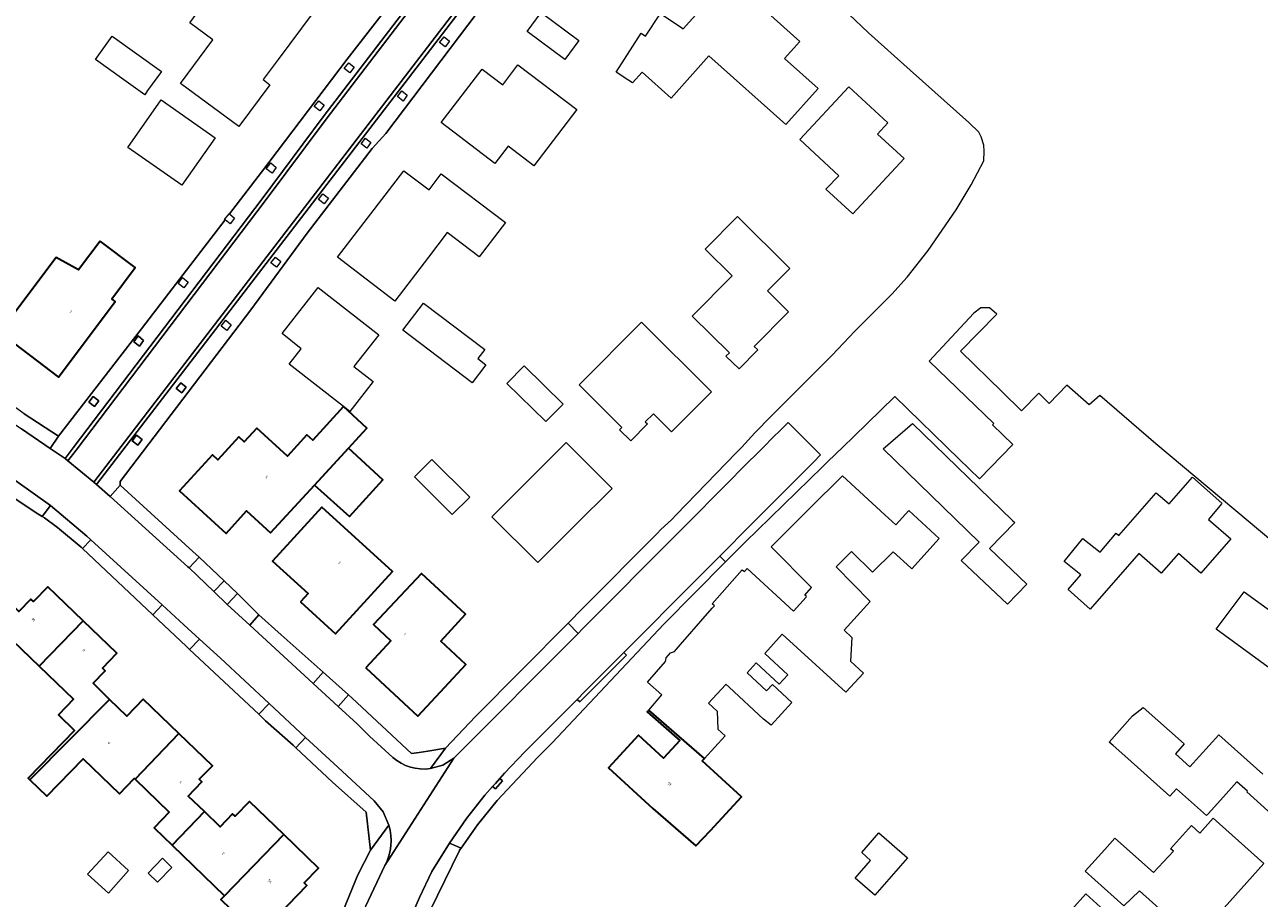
# Model space of a CAD drawing. Header units: metres. Extents: x 183400 to 185591, y 327112 to 329102.
# Tile 104 of 107: x 184946 to 185114, y 328722 to 328840. Entities that reach past the tile are written whole.
import ezdxf

# ---------------------------------------------------------------- set-up
doc = ezdxf.new("R2010")
doc.units = ezdxf.units.M
for name, color, linetype, lineweight in [('B-WE-IE-MEUBILAIR_WEGMEUBILAIR-GV', 7, 'Continuous', 18), ('B-WE-OG-BEBOUWING-GV', 7, 'Continuous', 35), ('B-WE-OG-BEBOUWING_HUISNUMMER-T18', 10, 'Continuous', 18), ('B-WE-OG-BEBOUWING_OVERIG-GV', 7, 'Continuous', 18), ('B-WE-OG-TERREIN_ERF-GV', 7, 'Continuous', 18), ('B-WE-VH-GOOT-G', 170, 'Continuous', 18), ('B-WE-VH-ONVERHARD-GV', 252, 'Continuous', 18), ('B-WE-VH-VERHARDING_ASFALT-GV', 252, 'Continuous', 18), ('B-WE-VH-VERHARDING_BETON-GV', 252, 'Continuous', 18), ('B-WE-VH-VERHARDING_BETONSTRAATSTEEN-GV', 252, 'Continuous', 18), ('B-WE-VH-VERHARDING_TEGEL-GV', 252, 'Continuous', 18)]:
    doc.layers.add(name, color=color, linetype=linetype, lineweight=lineweight)
doc.styles.add('NLCS-ISO-M200-T25', font='NLCS-ISO.ttf')

msp = doc.modelspace()

# ---------------------------------------------------------------- linework, layer by layer
at = {"layer": 'B-WE-IE-MEUBILAIR_WEGMEUBILAIR-GV', "flags": 128}
for points in [[(184962.597, 328797.3), (184961.867, 328797.9), (184961.247, 328797.11), (184962.017, 328796.52), (184962.597, 328797.3)], [(184968.352, 328790.948), (184967.622, 328791.548), (184967.002, 328790.758), (184967.772, 328790.168), (184968.352, 328790.948)], [(184956.502, 328789.088), (184955.772, 328789.688), (184955.152, 328788.898), (184955.922, 328788.308), (184956.502, 328789.088)], [(184961.648, 328784.441), (184961.028, 328783.651), (184961.798, 328783.061), (184962.378, 328783.841), (184961.648, 328784.441)]]:
    msp.add_lwpolyline(points, close=True, dxfattribs=at)
at = {"layer": 'B-WE-OG-BEBOUWING-GV', "flags": 128}
for points in [[(184956.705, 328810.771), (184953.75, 328806.87), (184950.733, 328808.554), (184943.03, 328798.379), (184951.029, 328792.331), (184958.744, 328802.599), (184958.266, 328802.958), (184961.435, 328807.198), (184956.705, 328810.771)], [(184990.383, 328782.69), (184992.866, 328785.401), (184989.703, 328788.311), (184985.533, 328783.758), (184984.744, 328784.481), (184982.103, 328781.597), (184977.951, 328785.4), (184976.235, 328783.527), (184975.498, 328784.203), (184972.661, 328781.106), (184971.924, 328781.781), (184967.452, 328776.9), (184973.778, 328771.105), (184976.568, 328774.155), (184979.829, 328771.17), (184985.784, 328777.669), (184986.263, 328778.192), (184990.383, 328782.69)], [(184985.784, 328777.669), (184990.527, 328773.381), (184995.036, 328778.367), (184990.383, 328782.69), (184986.263, 328778.192), (184985.784, 328777.669)], [(184983.887, 328761.82), (184988.648, 328757.48), (184996.361, 328765.943), (184986.768, 328774.685), (184980.07, 328767.327), (184984.896, 328762.929), (184983.887, 328761.82)], [(184992.75, 328752.85), (184999.8, 328746.31), (185003.442, 328750.227), (185006.323, 328753.326), (185002.91, 328756.454), (185006.281, 328760.133), (185000.272, 328765.655), (184993.77, 328758.72), (184996.15, 328756.51), (184992.75, 328752.85)], [(184943.528, 328762.539), (184939.086, 328757.924), (184939.14, 328757.87), (184941.4, 328755.79), (184943.58, 328757.76), (184948.433, 328753.076), (184954.402, 328759.216), (184949.591, 328763.859), (184947.648, 328761.843), (184947.294, 328762.196), (184945.65, 328760.489), (184943.528, 328762.539)], [(184954.402, 328759.216), (184948.433, 328753.076), (184953.07, 328748.6), (184951.04, 328746.49), (184953.235, 328744.372), (184946.952, 328737.859), (184947.168, 328737.651), (184957.973, 328748.58), (184955.73, 328750.761), (184957.372, 328752.467), (184957.007, 328752.808), (184958.951, 328754.825), (184954.402, 328759.216)], [(184967.373, 328743.965), (184962.553, 328748.599), (184960.318, 328746.301), (184957.973, 328748.58), (184947.168, 328737.651), (184949.471, 328735.429), (184954.386, 328740.525), (184959.323, 328735.762), (184961.335, 328737.847), (184961.432, 328737.753), (184967.373, 328743.965)], [(185031.125, 328747.109), (185030.915, 328746.867), (185035.341, 328743.013), (185033.1, 328740.618), (185029.711, 328743.715), (185025.661, 328739.268), (185031.653, 328733.744), (185037.529, 328728.678), (185039.499, 328730.793), (185043.685, 328735.351), (185038.367, 328740.234), (185038.667, 328740.561), (185031.125, 328747.109)], [(184967.373, 328743.965), (184961.432, 328737.753), (184966.08, 328733.27), (184964.02, 328731.13), (184966.461, 328728.775), (184970.834, 328733.355), (184968.652, 328735.456), (184970.513, 328737.376), (184970.153, 328737.723), (184971.938, 328739.575), (184967.373, 328743.965)], [(184970.834, 328733.355), (184966.461, 328728.775), (184973.571, 328721.916), (184981.616, 328730.23), (184976.969, 328734.718), (184975.026, 328732.702), (184974.667, 328733.051), (184972.975, 328731.294), (184970.834, 328733.355)], [(184973.571, 328721.916), (184973.07, 328721.397), (184975.588, 328718.965), (184979.353, 328717.567), (184981.007, 328719.279), (184980.927, 328719.356), (184984.741, 328723.305), (184984.382, 328723.653), (184986.338, 328725.671), (184981.616, 328730.23), (184973.571, 328721.916)]]:
    msp.add_lwpolyline(points, close=True, dxfattribs=at)
at = {"layer": 'B-WE-OG-BEBOUWING_OVERIG-GV', "flags": 128}
for points in [[(184957.771, 328727.888), (184954.988, 328724.842), (184957.831, 328722.284), (184960.567, 328725.334), (184957.771, 328727.888)], [(184966.431, 328725.751), (184965.137, 328727.001), (184963.205, 328725.002), (184964.5, 328723.751), (184966.431, 328725.751)]]:
    msp.add_lwpolyline(points, close=True, dxfattribs=at)
at = {"layer": 'B-WE-OG-TERREIN_ERF-GV', "flags": 128}
for points in [[(184946.41, 328787.32), (184951.07, 328784.29), (184962.295, 328798.866), (184966.027, 328803.712), (184973.64, 328813.667), (184973.584, 328813.71), (184974.204, 328814.5), (184974.249, 328814.463), (184978.569, 328820.113), (184990.23, 328835.49), (185000, 328848.14)], [(185009.12, 328843.45), (184995.46, 328825.36), (184993.61, 328823.33), (184984.8, 328811.84), (184977.143, 328801.444), (184959.423, 328778.154), (184959.433, 328777.664), (184969.293, 328768.644), (184970.122, 328767.861), (184973.511, 328764.661), (184975.341, 328762.933), (184975.753, 328762.544), (184978.073, 328760.194), (184978.234, 328760.05), (184981.262, 328757.343), (184986.963, 328752.248), (184990.401, 328749.175), (184990.883, 328748.744), (184998.953, 328741.224), (184999.977, 328741.377), (185001.161, 328741.565), (185003.53, 328741.94), (185007.62, 328746.24), (185020.17, 328758.905), (185022.18, 328760.933), (185032.289, 328771.135), (185032.72, 328771.57), (185034.24, 328773.01), (185034.843, 328773.631), (185043, 328782.02), (185043.741, 328782.828), (185045.52, 328784.77), (185047.786, 328787.042), (185048.464, 328787.722), (185056.02, 328795.3), (185059.08, 328798.54), (185059.358, 328798.817), (185062.441, 328801.888), (185064.12, 328803.56), (185066.2, 328805.9), (185069.01, 328809.48), (185072.82, 328815.03), (185074.84, 328818.4), (185076.57, 328821.67), (185076.64, 328822.99), (185076.58, 328823.79), (185076.23, 328824.93), (185075.92, 328825.54), (185074.53, 328826.87), (185066.602, 328833.964), (185060.94, 328839.03), (185058.26, 328841.6)], [(185117.737, 328768.337), (185099.928, 328783.25), (185092.305, 328789.816), (185090.859, 328788.533), (185087.86, 328791.21), (185087.86, 328791.21), (185085.44, 328788.74), (185084.03, 328790.13), (185081.687, 328787.736), (185079.048, 328790.33), (185073.427, 328795.856), (185078.352, 328800.866), (185077.353, 328801.736), (185076.184, 328801.697), (185075.232, 328801.017), (185069.173, 328794.496), (185077.928, 328786.021), (185077.75, 328785.84), (185080.49, 328783.19), (185075.97, 328778.52), (185073.254, 328781.195), (185064.496, 328789.666), (185058.902, 328784.226), (185057.482, 328782.846), (185055.392, 328780.814), (185054.708, 328780.149), (185045.866, 328771.552), (185044.27, 328770), (185041.539, 328767.239), (185033.17, 328758.78), (185018.027, 328742.693), (185016.074, 328740.718), (185010.546, 328734.85), (185007.91, 328731.541), (185005.675, 328728.378), (185005.469, 328728.086), (185005.458, 328728.063), (185001.457, 328719.916)], [(184989.32, 328719.01), (184991.64, 328724.75), (184993.39, 328728.1), (184992.8, 328733.27), (184988.23, 328737.32), (184983.249, 328741.994), (184982.87, 328742.35), (184979.14, 328745.67), (184978.208, 328746.547), (184968.839, 328755.366), (184968.379, 328755.799), (184963.845, 328760.067), (184954.305, 328769.047), (184954.11, 328769.23), (184950.9, 328771.89), (184949.13, 328773.23), (184948.825, 328773.416), (184947.87, 328774), (184937.843, 328780.661)], [(184945.65, 328760.489), (184947.294, 328762.196), (184947.648, 328761.843), (184949.591, 328763.859), (184954.402, 328759.216), (184954.402, 328759.216), (184958.951, 328754.825), (184957.007, 328752.808), (184957.372, 328752.467), (184955.73, 328750.761), (184957.973, 328748.58), (184960.318, 328746.301), (184962.553, 328748.599), (184967.373, 328743.965), (184971.938, 328739.575), (184970.153, 328737.723), (184970.513, 328737.376), (184968.652, 328735.456), (184970.834, 328733.355), (184972.975, 328731.294), (184974.667, 328733.051), (184975.026, 328732.702), (184976.969, 328734.718), (184981.616, 328730.23), (184986.338, 328725.671), (184984.382, 328723.653), (184984.741, 328723.305), (184980.927, 328719.356)], [(185116.338, 328752.097), (185108.099, 328758.098), (185111.914, 328763.171), (185120.139, 328757.196)], [(184973.07, 328721.397), (184973.571, 328721.916), (184966.461, 328728.775), (184964.02, 328731.13), (184966.08, 328733.27), (184961.432, 328737.753), (184961.335, 328737.847), (184959.323, 328735.762), (184954.386, 328740.525), (184949.471, 328735.429), (184947.168, 328737.651), (184946.952, 328737.859), (184953.235, 328744.372), (184951.04, 328746.49), (184953.07, 328748.6), (184948.433, 328753.076), (184943.58, 328757.76)], [(185118.418, 328730.472), (185112.245, 328736.005), (185112.34, 328736.11), (185110.92, 328737.39), (185109.093, 328735.351), (185107.033, 328733.051), (185106.801, 328732.792), (185106.39, 328733.16), (185102.72, 328736.44), (185101.8, 328735.42), (185096.1, 328740.53), (185094.11, 328742.31), (185093.59, 328742.78), (185096.768, 328746.325), (185098.2, 328747.49), (185103.74, 328742.53), (185102.56, 328741.2), (185102.56, 328741.2), (185104.54, 328739.43), (185108.44, 328743.78), (185114.42, 328738.42)], [(185088.47, 328720.01), (185090.433, 328722.162), (185095.885, 328717.193)]]:
    msp.add_lwpolyline(points, dxfattribs=at)
for points in [[(184970.849, 328843.111), (184972.938, 328845.951), (184976.08, 328843.64), (184978.599, 328847.015), (184985.609, 328841.783), (184980.859, 328835.421), (184978.819, 328832.689), (184979.73, 328832.009), (184975.499, 328826.342), (184967.604, 328832.148), (184971.982, 328838.101), (184968.856, 328840.4), (184970.849, 328843.111)], [(185035.769, 328839.586), (185040.438, 328844.801), (185043.977, 328841.633), (185045.491, 328843.324), (185051.613, 328837.846), (185049.546, 328835.544), (185054.093, 328831.478), (185049.717, 328826.591), (185039.287, 328835.929), (185034.15, 328830.193), (185030.223, 328833.709), (185028.92, 328832.25), (185028.282, 328832.668), (185026.72, 328833.69), (185030.11, 328838.99), (185030.69, 328838.6), (185032.7, 328841.67), (185035.605, 328839.732), (185035.769, 328839.586)], [(185014.62, 328839.23), (185016.54, 328841.8), (185021.64, 328837.99), (185019.72, 328835.43), (185014.62, 328839.23)], [(184959.927, 328832.66), (184956.07, 328835.43), (184958.33, 328838.58), (184965, 328833.79), (184963.139, 328831.196), (184962.74, 328830.64), (184959.927, 328832.66)], [(185008.51, 328834.12), (185011.31, 328831.98), (185013.38, 328834.7), (185021.36, 328828.62), (185015.53, 328820.98), (185012.03, 328823.64), (185010.25, 328821.31), (185002.98, 328826.86), (185008.51, 328834.12)], [(185055.157, 328817.825), (185056.93, 328819.64), (185051.628, 328824.545), (185058.276, 328831.72), (185063.569, 328826.814), (185062.169, 328825.294), (185065.752, 328821.983), (185058.789, 328814.463), (185055.157, 328817.825)], [(184960.458, 328823.485), (184964.972, 328829.935), (184972.312, 328824.801), (184967.798, 328818.352), (184960.458, 328823.485)], [(184993.408, 328814.476), (184997.878, 328820.298), (185001.352, 328817.756), (185002.98, 328819.89), (185011.67, 328813.3), (185008.13, 328808.63), (185003.78, 328811.93), (185001.23, 328808.574), (184996.692, 328802.602), (184988.882, 328808.582), (184993.408, 328814.476)], [(185047.235, 328804.012), (185050.089, 328801.188), (185045.419, 328796.481), (185045.935, 328796.031), (185043.366, 328793.454), (185041.601, 328795.146), (185042.055, 328795.605), (185037.021, 328800.594), (185042.44, 328806.06), (185038.77, 328809.69), (185043.14, 328814.106), (185050.248, 328807.055), (185047.235, 328804.012)], [(184950.733, 328808.554), (184953.75, 328806.87), (184956.705, 328810.771), (184961.435, 328807.198), (184958.266, 328802.958), (184958.744, 328802.599), (184951.029, 328792.331), (184943.03, 328798.379), (184950.733, 328808.554)], [(184989.703, 328788.311), (184982.346, 328794.052), (184983.987, 328796.162), (184981.41, 328798.224), (184986.274, 328804.469), (184994.496, 328798.065), (184991.13, 328793.74), (184993.73, 328791.71), (184990.568, 328787.65), (184989.703, 328788.311)], [(185007.93, 328794.83), (185009.03, 328794), (185007.17, 328791.56), (184997.77, 328798.67), (185000.584, 328802.372), (185008.87, 328796.06), (185007.93, 328794.83)], [(185034.214, 328784.877), (185031.746, 328787.335), (185030.652, 328786.241), (185030.941, 328785.961), (185028.676, 328783.661), (185027.171, 328785.141), (185027.48, 328785.46), (185021.662, 328791.263), (185030.138, 328799.757), (185039.622, 328790.303), (185034.214, 328784.877)], [(185011.88, 328791.44), (185014.21, 328793.83), (185019.51, 328788.66), (185017.18, 328786.27), (185011.88, 328791.44)], [(184989.703, 328788.311), (184992.866, 328785.401), (184990.383, 328782.69), (184995.036, 328778.367), (184990.527, 328773.381), (184985.784, 328777.669), (184979.829, 328771.17), (184976.568, 328774.155), (184973.778, 328771.105), (184967.452, 328776.9), (184971.924, 328781.781), (184972.661, 328781.106), (184975.498, 328784.203), (184976.235, 328783.527), (184977.951, 328785.4), (184982.103, 328781.597), (184984.744, 328784.481), (184985.533, 328783.758), (184989.703, 328788.311)], [(185080.459, 328772.871), (185080.763, 328772.577), (185077.362, 328769.064), (185082.391, 328764.195), (185079.775, 328761.493), (185073.519, 328767.416), (185075.956, 328769.928), (185062.904, 328782.597), (185066.89, 328786.009), (185080.459, 328772.871)], [(185014.758, 328778.283), (185019.918, 328783.438), (185026.142, 328777.214), (185021.046, 328772.123), (185016.066, 328767.148), (185009.842, 328773.372), (185014.758, 328778.283)], [(185006.83, 328776.03), (185004.465, 328773.68), (184999.341, 328778.787), (185001.69, 328781.15), (185006.83, 328776.03)], [(185063.137, 328773.61), (185064.626, 328772.26), (185066.399, 328774.194), (185070.515, 328770.42), (185066.789, 328766.311), (185066.661, 328766.429), (185064.296, 328768.617), (185061.475, 328765.828), (185058.643, 328768.654), (185056.525, 328766.543), (185061.174, 328761.878), (185057.614, 328757.952), (185058.67, 328756.976), (185058.471, 328753.772), (185060.241, 328752.136), (185057.879, 328749.532), (185049.24, 328757.429), (185046.873, 328754.819), (185050.007, 328751.921), (185048.832, 328750.625), (185045.704, 328753.518), (185044.476, 328752.165), (185047.105, 328749.734), (185047.901, 328750.612), (185050.554, 328748.159), (185047.738, 328745.054), (185046.707, 328745.909), (185042.03, 328750.234), (185041.599, 328750.629), (185041.533, 328750.557), (185039.237, 328748.057), (185040.401, 328746.988), (185040.499, 328744.522), (185041.478, 328743.623), (185038.667, 328740.561), (185038.367, 328740.234), (185043.685, 328735.351), (185039.499, 328730.793), (185037.529, 328728.678), (185031.653, 328733.744), (185025.661, 328739.268), (185029.711, 328743.715), (185033.1, 328740.618), (185035.341, 328743.013), (185030.915, 328746.867), (185031.125, 328747.109), (185032.916, 328749.171), (185030.931, 328750.895), (185033.386, 328753.697), (185033.488, 328754.221), (185034.062, 328754.89), (185034.595, 328755.076), (185035.445, 328756.046), (185039.738, 328760.945), (185040.028, 328761.276), (185039.743, 328761.527), (185043.813, 328766.153), (185044.089, 328765.91), (185044.457, 328766.33), (185050.759, 328760.569), (185052.462, 328762.447), (185052.534, 328762.526), (185052.301, 328762.742), (185053.214, 328763.748), (185047.708, 328769.274), (185052.892, 328774.44), (185057.392, 328778.923), (185063.137, 328773.61)], [(185090.002, 328770.427), (185092.346, 328768.568), (185094.524, 328771.124), (185094.878, 328770.814), (185099.971, 328776.629), (185101.701, 328775.113), (185104.864, 328778.724), (185108.886, 328775.201), (185108.81, 328775.109), (185107.063, 328772.984), (185110.094, 328770.343), (185106.035, 328765.709), (185102.974, 328768.391), (185100.641, 328765.728), (185097.617, 328768.377), (185091.015, 328760.84), (185088.006, 328763.475), (185089.731, 328765.499), (185087.498, 328767.27), (185090.002, 328770.427)], [(184983.887, 328761.82), (184984.896, 328762.929), (184980.07, 328767.327), (184986.768, 328774.685), (184996.361, 328765.943), (184988.648, 328757.48), (184983.887, 328761.82)], [(184992.75, 328752.85), (184996.15, 328756.51), (184993.77, 328758.72), (185000.272, 328765.655), (185006.281, 328760.133), (185002.91, 328756.454), (185006.323, 328753.326), (185003.442, 328750.227), (184999.8, 328746.31), (184992.75, 328752.85)], [(185102.313, 328727.976), (185101.924, 328728.309), (185104.754, 328731.465), (185105.865, 328730.437), (185107.685, 328732.466), (185114.555, 328726.302), (185109.95, 328721.158), (185105.198, 328715.851), (185097.683, 328722.584), (185095.55, 328720.57), (185090.34, 328725.236), (185093.01, 328728.22), (185094.37, 328729.74), (185099.58, 328725.07), (185102.313, 328727.976)], [(185060.011, 328727.785), (185062.355, 328730.456), (185066.234, 328727.053), (185061.814, 328722.015), (185059.123, 328724.323), (185061.225, 328726.719), (185060.011, 328727.785)]]:
    msp.add_lwpolyline(points, close=True, dxfattribs=at)
at = {"layer": 'B-WE-VH-GOOT-G', "flags": 128}
for points in [[(185019.277, 328869.964), (184986.94, 328827.63), (184978.69, 328816.52), (184953.05, 328782.721), (184951.937, 328781.254)], [(185024.056, 328866.832), (185009.83, 328847.69), (185000, 328834.85), (184957.391, 328779.282), (184956.224, 328777.76)]]:
    msp.add_lwpolyline(points, dxfattribs=at)
at = {"layer": 'B-WE-VH-ONVERHARD-GV', "flags": 128}
for points in [[(184962.597, 328797.3), (184961.867, 328797.9), (184961.247, 328797.11), (184962.017, 328796.52), (184962.597, 328797.3)], [(184968.352, 328790.948), (184967.622, 328791.548), (184967.002, 328790.758), (184967.772, 328790.168), (184968.352, 328790.948)], [(184956.502, 328789.088), (184955.772, 328789.688), (184955.152, 328788.898), (184955.922, 328788.308), (184956.502, 328789.088)], [(184961.648, 328784.441), (184961.028, 328783.651), (184961.798, 328783.061), (184962.378, 328783.841), (184961.648, 328784.441)]]:
    msp.add_lwpolyline(points, close=True, dxfattribs=at)
at = {"layer": 'B-WE-VH-VERHARDING_ASFALT-GV', "flags": 128}
msp.add_lwpolyline([(184998.924, 328719.179), (185000, 328721.667), (185001.694, 328725.196), (185004.106, 328729.041), (185006.376, 328732.399), (185008.892, 328735.577), (185009.944, 328736.749), (185010.325, 328737.175), (185010.917, 328737.835), (185011.553, 328738.543), (185014.291, 328741.438), (185021.403, 328748.58), (185022.406, 328749.587), (185027.743, 328754.948), (185037.64, 328764.886), (185040.758, 328768.017), (185045.082, 328772.359), (185049.925, 328777.223), (185053.769, 328781.084), (185054.166, 328781.482), (185054.443, 328781.76), (185050.013, 328786.177), (185049.337, 328785.497), (185047.6, 328783.75), (185047.076, 328783.223), (185045.852, 328781.991), (185044.449, 328780.58), (185041.486, 328777.6), (185036.2, 328772.282), (185035.506, 328771.584), (185033.683, 328769.749), (185023.558, 328759.564), (185022.153, 328758.15), (185021.545, 328757.539), (185004.682, 328740.575), (184995.316, 328726.029), (184992.74, 328720.567)], dxfattribs=at)
msp.add_lwpolyline([(184945.26, 328778.23), (184949.97, 328774.91), (184954.89, 328770.73), (184955.427, 328770.239), (184965.096, 328761.397), (184968.07, 328758.677), (184970.158, 328756.767), (184973.02, 328754.15), (184979.605, 328748.03), (184984.577, 328743.409), (184988.923, 328739.37), (184993.862, 328734.807), (184995.095, 328733.291), (184995.883, 328731.503, -0.1949117), (184995.316, 328726.029), (185004.682, 328740.575), (185003.19, 328739.657), (185001.506, 328739.177, -0.2185221), (184996.386, 328740.708), (184993.251, 328743.584), (184991.58, 328745.24), (184989.003, 328747.611), (184985.609, 328750.734), (184976.993, 328758.661), (184973.95, 328761.46), (184972.122, 328763.209), (184968.754, 328766.432), (184968.61, 328766.57), (184958.039, 328776.121), (184956.224, 328777.76), (184955.836, 328778.076), (184954.081, 328779.507), (184952.325, 328780.938), (184951.937, 328781.254), (184949.931, 328782.634), (184946.04, 328785.31)], format="xyb", dxfattribs=at)
at = {"layer": 'B-WE-VH-VERHARDING_BETON-GV', "flags": 128}
msp.add_lwpolyline([(185009.944, 328736.749), (185010.316, 328736.415), (185011.29, 328737.501), (185010.917, 328737.835), (185010.325, 328737.175), (185009.944, 328736.749)], close=True, dxfattribs=at)
at = {"layer": 'B-WE-VH-VERHARDING_BETONSTRAATSTEEN-GV', "flags": 128}
for points in [[(185019.277, 328869.964), (185017.68, 328871.01), (185013.902, 328866.123), (185010.527, 328861.758), (185000, 328848.14), (184990.23, 328835.49), (184978.569, 328820.113), (184974.249, 328814.463), (184974.934, 328813.9), (184974.354, 328813.12), (184973.64, 328813.667), (184966.027, 328803.712), (184962.295, 328798.866), (184951.07, 328784.29), (184949.931, 328782.634), (184951.937, 328781.254), (184953.05, 328782.721), (184978.69, 328816.52), (184986.94, 328827.63), (185019.277, 328869.964)], [(185019.277, 328869.964), (184986.94, 328827.63), (184978.69, 328816.52), (184953.05, 328782.721), (184951.937, 328781.254), (184952.325, 328780.938), (184953.442, 328782.411), (184979.09, 328816.22), (184987.339, 328827.329), (185019.696, 328869.689), (185019.277, 328869.964)], [(185023.637, 328867.107), (185019.696, 328869.689), (184987.339, 328827.329), (184979.09, 328816.22), (184953.442, 328782.411), (184952.325, 328780.938), (184954.081, 328779.507), (184955.836, 328778.076), (184956.999, 328779.592), (184999.603, 328835.154), (185009.431, 328847.991), (185023.637, 328867.107)], [(184956.224, 328777.76), (184957.391, 328779.282), (185000, 328834.85), (185009.83, 328847.69), (185024.056, 328866.832), (185023.637, 328867.107), (185009.431, 328847.991), (184999.603, 328835.154), (184956.999, 328779.592), (184955.836, 328778.076), (184956.224, 328777.76)], [(185024.056, 328866.832), (185009.83, 328847.69), (185000, 328834.85), (184957.391, 328779.282), (184956.224, 328777.76), (184958.039, 328776.121), (184959.433, 328777.664), (184959.423, 328778.154), (184977.143, 328801.444), (184984.8, 328811.84), (184993.61, 328823.33), (184995.46, 328825.36), (185009.12, 328843.45), (185017.64, 328854.42), (185020.67, 328858.64), (185022.48, 328861.02), (185026.09, 328865.5), (185024.056, 328866.832)], [(185004.098, 328837.905), (185003.518, 328837.125), (185002.748, 328837.715), (185003.368, 328838.505), (185004.098, 328837.905)], [(184991.155, 328834.379), (184990.575, 328833.599), (184989.805, 328834.189), (184990.425, 328834.979), (184991.155, 328834.379)], [(184987.1, 328829.22), (184986.52, 328828.44), (184985.75, 328829.03), (184986.37, 328829.82), (184987.1, 328829.22)], [(184997.638, 328831.171), (184998.368, 328830.571), (184997.788, 328829.791), (184997.018, 328830.381), (184997.638, 328831.171)], [(184993.438, 328824.148), (184992.858, 328823.368), (184992.088, 328823.958), (184992.708, 328824.748), (184993.438, 328824.148)], [(184979.862, 328821.378), (184980.592, 328820.778), (184980.012, 328819.998), (184979.242, 328820.588), (184979.862, 328821.378)], [(184987.658, 328816.603), (184987.078, 328815.823), (184986.308, 328816.413), (184986.928, 328817.203), (184987.658, 328816.603)], [(184981.223, 328808.004), (184980.643, 328807.224), (184979.873, 328807.814), (184980.493, 328808.604), (184981.223, 328808.004)], [(184968.62, 328805.214), (184968.04, 328804.434), (184967.27, 328805.024), (184967.89, 328805.814), (184968.62, 328805.214)], [(184974.472, 328799.423), (184973.892, 328798.643), (184973.122, 328799.233), (184973.742, 328800.023), (184974.472, 328799.423)], [(184962.597, 328797.3), (184962.017, 328796.52), (184961.247, 328797.11), (184961.867, 328797.9), (184962.597, 328797.3)], [(184968.352, 328790.948), (184967.772, 328790.168), (184967.002, 328790.758), (184967.622, 328791.548), (184968.352, 328790.948)], [(184956.502, 328789.088), (184955.922, 328788.308), (184955.152, 328788.898), (184955.772, 328789.688), (184956.502, 328789.088)], [(184961.648, 328784.441), (184962.378, 328783.841), (184961.798, 328783.061), (184961.028, 328783.651), (184961.648, 328784.441)], [(184948.825, 328773.416), (184949.13, 328773.23), (184950.9, 328771.89), (184954.11, 328769.23), (184954.305, 328769.047), (184955.427, 328770.239), (184954.89, 328770.73), (184949.97, 328774.91), (184948.825, 328773.416)], [(184970.122, 328767.861), (184968.754, 328766.432), (184972.122, 328763.209), (184973.511, 328764.661), (184970.122, 328767.861)], [(184975.341, 328762.933), (184973.95, 328761.46), (184976.993, 328758.661), (184978.234, 328760.05), (184978.073, 328760.194), (184975.753, 328762.544), (184975.341, 328762.933)], [(184965.096, 328761.397), (184963.845, 328760.067), (184968.379, 328755.799), (184968.839, 328755.366), (184970.158, 328756.767), (184968.07, 328758.677), (184965.096, 328761.397)], [(185021.403, 328748.58), (185021.758, 328748.228), (185028.098, 328754.595), (185027.743, 328754.948), (185022.406, 328749.587), (185021.403, 328748.58)], [(184985.609, 328750.734), (184989.003, 328747.611), (184990.401, 328749.175), (184986.963, 328752.248), (184985.609, 328750.734)], [(184983.249, 328741.994), (184984.577, 328743.409), (184979.605, 328748.03), (184978.208, 328746.547), (184979.14, 328745.67), (184982.87, 328742.35), (184983.249, 328741.994)], [(184998.924, 328719.179), (185000.673, 328718.32), (185001.457, 328719.916), (185005.458, 328728.063), (185005.469, 328728.086), (185005.675, 328728.378), (185004.106, 328729.041), (185001.694, 328725.196), (185000, 328721.667), (184998.924, 328719.179)]]:
    msp.add_lwpolyline(points, close=True, dxfattribs=at)
at = {"layer": 'B-WE-VH-VERHARDING_TEGEL-GV', "flags": 128}
for points in [[(184942.555, 328787.582), (184942.835, 328788.039), (184944.498, 328786.912), (184944.218, 328786.498), (184946.04, 328785.31), (184949.931, 328782.634), (184951.07, 328784.29), (184946.41, 328787.32), (184942.27, 328790.28), (184936.58, 328793.9), (184934.089, 328795.432), (184933.051, 328793.744), (184937.91, 328790.61), (184942.555, 328787.582)], [(184948.825, 328773.416), (184949.97, 328774.91), (184945.26, 328778.23), (184938.953, 328782.332), (184937.843, 328780.661), (184947.87, 328774), (184948.825, 328773.416)], [(184970.122, 328767.861), (184969.293, 328768.644), (184959.433, 328777.664), (184958.039, 328776.121), (184968.61, 328766.57), (184968.754, 328766.432), (184970.122, 328767.861)], [(184963.845, 328760.067), (184965.096, 328761.397), (184955.427, 328770.239), (184954.305, 328769.047), (184963.845, 328760.067)], [(185027.743, 328754.948), (185028.098, 328754.595), (185021.758, 328748.228), (185021.403, 328748.58), (185014.291, 328741.438), (185011.553, 328738.543), (185010.917, 328737.835), (185011.29, 328737.501), (185010.316, 328736.415), (185009.944, 328736.749), (185008.892, 328735.577), (185006.376, 328732.399), (185004.106, 328729.041), (185005.675, 328728.378), (185007.91, 328731.541), (185010.546, 328734.85), (185016.074, 328740.718), (185018.027, 328742.693), (185033.17, 328758.78), (185041.539, 328767.239), (185040.758, 328768.017), (185037.64, 328764.886), (185027.743, 328754.948)], [(184975.341, 328762.933), (184973.511, 328764.661), (184972.122, 328763.209), (184973.95, 328761.46), (184975.341, 328762.933)], [(184978.234, 328760.05), (184976.993, 328758.661), (184985.609, 328750.734), (184986.963, 328752.248), (184981.262, 328757.343), (184978.234, 328760.05)], [(185003.53, 328741.94), (185001.506, 328739.177), (185003.19, 328739.657), (185004.682, 328740.575), (185021.545, 328757.539), (185020.17, 328758.905), (185007.62, 328746.24), (185003.53, 328741.94)], [(184978.208, 328746.547), (184979.605, 328748.03), (184973.02, 328754.15), (184970.158, 328756.767), (184968.839, 328755.366), (184978.208, 328746.547)], [(184993.39, 328728.1), (184995.883, 328731.503), (184995.095, 328733.291), (184993.862, 328734.807), (184988.923, 328739.37), (184984.577, 328743.409), (184983.249, 328741.994), (184988.23, 328737.32), (184992.8, 328733.27), (184993.39, 328728.1)]]:
    msp.add_lwpolyline(points, close=True, dxfattribs=at)
for points in [[(184990.401, 328749.175), (184989.003, 328747.611), (184991.58, 328745.24), (184993.251, 328743.584), (184996.386, 328740.708, 0.2185221), (185001.506, 328739.177), (185003.53, 328741.94), (185001.161, 328741.565), (184999.977, 328741.377), (184998.953, 328741.224), (184990.883, 328748.744)], [(184995.883, 328731.503), (184993.39, 328728.1), (184991.64, 328724.75), (184989.32, 328719.01), (184985.03, 328706.23), (184982.891, 328700.342), (184983.098, 328700.145), (184985.248, 328699.4), (184990.957, 328715.872), (184992.74, 328720.567), (184995.316, 328726.029, 0.1949117)]]:
    msp.add_lwpolyline(points, format="xyb", close=True, dxfattribs=at)

# ---------------------------------------------------------------- texts
at = {"layer": 'B-WE-OG-BEBOUWING_HUISNUMMER-T18', "char_height": 0.36, "attachment_point": 5, "style": 'NLCS-ISO-M200-T25'}
for s, insert, rotation in [('7', (184952.693, 328801.205), 323.1), ('5', (184979.285, 328778.754), 317.5), ('3', (184989.147, 328767.105), 317.7), ('10', (184947.642, 328759.399), 316), ('1', (184998.02, 328757.405), 316.8), ('8', (184954.485, 328755.236), 316.1), ('6', (184957.913, 328742.68), 316), ('4', (184967.621, 328737.341), 316), ('51', (185033.929, 328737.087), 317.3), ('2', (184973.392, 328727.646), 316), ('54', (184979.73, 328723.874), 316)]:
    msp.add_mtext(s, dxfattribs=dict(at, insert=insert, rotation=rotation))

doc.saveas('drawing.dxf')
